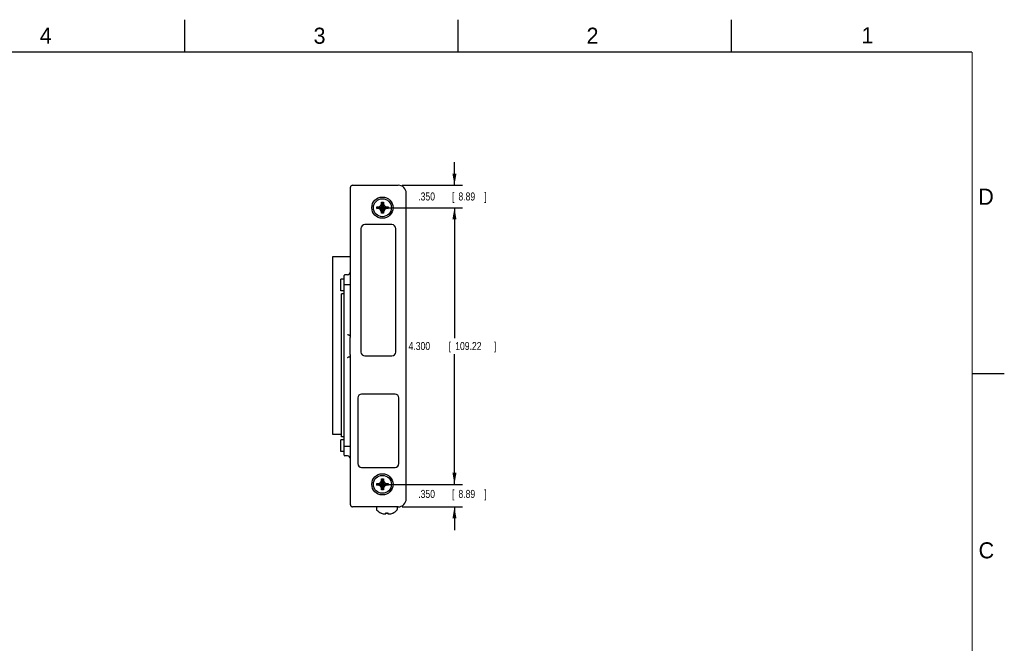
# Model space of a CAD drawing. Header units: inches. Extents: x 0 to 34, y 0 to 22.
# Tile 29 of 29: x 18.7 to 34, y 12.3 to 22. Entities that reach past the tile are written whole.
import ezdxf

# ---------------------------------------------------------------- set-up
doc = ezdxf.new("R2010")
doc.units = ezdxf.units.IN
doc.header["$LTSCALE"] = 1.87
doc.header["$MEASUREMENT"] = 0
doc.layers.get('0').update_dxf_attribs({"linetype": 'CONTINUOUS'})
doc.layers.add('DIMENSIONS', color=7, linetype='CONTINUOUS')
doc.styles.get("Standard").update_dxf_attribs({"font": 'txt', "width": 0.8})
doc.dimstyles.new('DIMSTYLE_2', dxfattribs={"dimtxt": 0.125, "dimasz": 0.18, "dimexe": 0.18, "dimexo": 0.0625, "dimgap": 0.09, "dimtad": 0, "dimtih": 1, "dimtoh": 1, "dimdec": 3, "dimzin": 4, "dimdsep": 46, "dimtxsty": 'STANDARD', "dimblk": '_FILLED', "dimblk1": '_FILLED', "dimblk2": '_FILLED', "dimcen": 0.09, "dimadec": 0, "dimazin": 0, "dimtp": 0.01, "dimtm": 0.01, "dimtfac": 1, "dimtdec": 3, "dimtofl": 0, "dimtmove": 0, "dimatfit": 3, "dimldrblk": '_FILLED', "dimfxl": 1, "dimtolj": 1, "dimtzin": 4, "dimarcsym": 0})

# ---------------------------------------------------------------- blocks, each defined once
blk = doc.blocks.new('_FILLED')
at = {"color": 0, "linetype": 'BYBLOCK'}
blk.add_solid([(0, 0), (-1, 0.174), (-1, -0.174)], dxfattribs=at)
blk = doc.blocks.new('*D38')
at = {"layer": 'DIMENSIONS', "color": 2, "linetype": 'CONTINUOUS'}
for p, q in [((25.448, 19.427), (25.448, 19.787)), ((24.635, 19.427), (25.573, 19.427)), ((24.39, 19.077), (25.573, 19.077)), ((25.448, 19.077), (25.448, 18.717))]:
    blk.add_line(p, q, dxfattribs=at)
at = {"layer": 'DIMENSIONS', "color": 2, "linetype": 'CONTINUOUS', "xscale": 0.18, "yscale": 0.18, "zscale": 0.18}
for p, rotation in [((25.448, 19.427), 270), ((25.448, 19.077), 90)]:
    blk.add_blockref('_FILLED', p, dxfattribs=dict(at, rotation=rotation))
at = {"layer": 'DIMENSIONS', "color": 2, "linetype": 'CONTINUOUS', "width": 0.8}
for s, p in [('.350', (24.885, 19.19)), ('[', (25.41, 19.19)), ('8.89', (25.51, 19.19)), (']', (25.91, 19.19))]:
    blk.add_text(s, height=0.125, dxfattribs=at).set_placement(p)
blk = doc.blocks.new('*D39')
at = {"layer": 'DIMENSIONS', "color": 2, "linetype": 'CONTINUOUS'}
for p, q in [((25.448, 14.777), (25.448, 15.137)), ((24.39, 14.777), (25.573, 14.777)), ((24.635, 14.427), (25.573, 14.427)), ((25.448, 14.427), (25.448, 14.067))]:
    blk.add_line(p, q, dxfattribs=at)
at = {"layer": 'DIMENSIONS', "color": 2, "linetype": 'CONTINUOUS', "xscale": 0.18, "yscale": 0.18, "zscale": 0.18}
for p, rotation in [((25.448, 14.777), 270), ((25.448, 14.427), 90)]:
    blk.add_blockref('_FILLED', p, dxfattribs=dict(at, rotation=rotation))
at = {"layer": 'DIMENSIONS', "color": 2, "linetype": 'CONTINUOUS', "width": 0.8}
for s, p in [('.350', (24.885, 14.566)), ('[', (25.41, 14.566)), ('8.89', (25.51, 14.566)), (']', (25.91, 14.566))]:
    blk.add_text(s, height=0.125, dxfattribs=at).set_placement(p)
blk = doc.blocks.new('*D40')
at = {"layer": 'DIMENSIONS', "color": 2, "linetype": 'CONTINUOUS'}
for p, q in [((24.39, 19.077), (25.573, 19.077)), ((25.448, 19.077), (25.448, 17.052)), ((25.448, 14.777), (25.448, 16.802)), ((24.39, 14.777), (25.573, 14.777))]:
    blk.add_line(p, q, dxfattribs=at)
at = {"layer": 'DIMENSIONS', "color": 2, "linetype": 'CONTINUOUS', "xscale": 0.18, "yscale": 0.18, "zscale": 0.18}
for p, rotation in [((25.448, 19.077), 90), ((25.448, 14.777), 270)]:
    blk.add_blockref('_FILLED', p, dxfattribs=dict(at, rotation=rotation))
at = {"layer": 'DIMENSIONS', "color": 2, "linetype": 'CONTINUOUS', "width": 0.8}
for s, p in [('[', (25.36, 16.865)), (']', (26.06, 16.865)), ('4.300', (24.735, 16.865)), ('109.22', (25.46, 16.865))]:
    blk.add_text(s, height=0.125, dxfattribs=at).set_placement(p)

msp = doc.modelspace()

# ---------------------------------------------------------------- linework, layer by layer
at = {"color": 2, "linetype": 'CONTINUOUS'}
for p, q in [((21.25, 22), (21.25, 21.5)), ((25.5, 22), (25.5, 21.5)), ((29.75, 22), (29.75, 21.5)), ((33.5, 16.5), (34, 16.5))]:
    msp.add_line(p, q, dxfattribs=at)
at = {"color": 7, "linetype": 'CONTINUOUS'}
for p, q in [((23.8313, 17.0625), (23.8313, 19.3975)), ((23.8612, 19.4275), (24.5728, 19.4275)), ((24.6978, 14.5525), (24.6978, 19.3025)), ((24.3133, 18.9905), (24.3423, 19.1645)), ((24.3133, 19.1355), (24.3133, 19.1645)), ((24.3423, 18.9905), (24.3133, 19.1645)), ((24.3133, 19.1645), (24.3423, 19.1645)), ((24.3423, 19.1645), (24.3423, 19.1355)), ((24.2408, 19.063), (24.2408, 19.092)), ((24.2408, 19.063), (24.4148, 19.092)), ((24.2408, 19.092), (24.2698, 19.092)), ((24.2408, 19.092), (24.4148, 19.063)), ((24.2698, 19.063), (24.2408, 19.063)), ((24.2698, 19.092), (24.2973, 19.1079)), ((24.2698, 19.063), (24.3858, 19.092)), ((24.2698, 19.092), (24.3858, 19.063)), ((24.2973, 19.047), (24.2698, 19.063)), ((24.2973, 19.1079), (24.3133, 19.1355)), ((24.2973, 19.047), (24.3582, 19.1079)), ((24.2973, 19.1079), (24.3582, 19.047)), ((24.3133, 19.0195), (24.2973, 19.047)), ((24.3133, 19.0195), (24.3423, 19.1355)), ((24.3423, 19.0195), (24.3133, 19.1355)), ((24.3133, 18.9905), (24.3133, 19.0195)), ((24.3423, 18.9905), (24.3133, 18.9905)), ((24.3423, 19.1355), (24.3582, 19.1079)), ((24.3582, 19.047), (24.3423, 19.0195)), ((24.3423, 19.0195), (24.3423, 18.9905)), ((24.3582, 19.1079), (24.3858, 19.092)), ((24.3858, 19.063), (24.3582, 19.047)), ((24.3858, 19.092), (24.4148, 19.092)), ((24.4148, 19.063), (24.3858, 19.063)), ((24.4148, 19.092), (24.4148, 19.063)), ((23.9943, 18.7541), (23.9943, 16.8341)), ((24.4743, 18.8141), (24.0543, 18.8141)), ((24.5343, 16.8341), (24.5343, 18.7541)), ((23.5578, 15.5505), (23.5578, 18.3205)), ((23.5578, 18.3205), (23.8313, 18.3205)), ((23.6828, 17.7875), (23.6828, 17.9675)), ((23.7313, 17.9675), (23.6828, 17.9675)), ((23.7313, 15.2306), (23.7313, 18.0243)), ((23.783, 18.0358), (23.7409, 18.0343)), ((23.7313, 17.7875), (23.6828, 17.7875)), ((23.7313, 17.8825), (23.8312, 17.8825)), ((23.6888, 15.5175), (23.6888, 17.7375)), ((23.7313, 17.7375), (23.6888, 17.7375)), ((23.8152, 17.0928), (23.8313, 17.0914)), ((23.8313, 17.0625), (23.8285, 17.0583)), ((23.8285, 16.7966), (23.8285, 17.0583)), ((23.8313, 16.7635), (23.8152, 16.7621)), ((23.8313, 16.7925), (23.8285, 16.7966)), ((23.8313, 14.4574), (23.8313, 16.7925)), ((24.0543, 16.7741), (24.4743, 16.7741)), ((23.9448, 16.1201), (23.9448, 15.1001)), ((24.5248, 16.1801), (24.0048, 16.1801)), ((24.5848, 15.1001), (24.5848, 16.1201)), ((23.6888, 15.5505), (23.5578, 15.5505)), ((23.7313, 15.4675), (23.6828, 15.4675)), ((23.6828, 15.2875), (23.6828, 15.4675)), ((23.7313, 15.5175), (23.6888, 15.5175)), ((23.7313, 15.3725), (23.8312, 15.3725)), ((23.7313, 15.2875), (23.6828, 15.2875)), ((23.783, 15.2191), (23.7409, 15.2206)), ((24.0048, 15.0401), (24.5248, 15.0401)), ((24.3133, 14.8645), (24.3423, 14.8645)), ((24.3423, 14.6905), (24.3133, 14.8645)), ((24.3133, 14.8355), (24.3133, 14.8645)), ((24.3133, 14.6905), (24.3423, 14.8645)), ((24.3423, 14.8645), (24.3423, 14.8355)), ((24.2408, 14.763), (24.4148, 14.792)), ((24.2408, 14.792), (24.2698, 14.792)), ((24.2408, 14.792), (24.4148, 14.763)), ((24.2408, 14.763), (24.2408, 14.792)), ((24.2698, 14.763), (24.2408, 14.763)), ((24.2698, 14.792), (24.2973, 14.8079)), ((24.2698, 14.763), (24.3858, 14.792)), ((24.2698, 14.792), (24.3858, 14.763)), ((24.2973, 14.747), (24.2698, 14.763)), ((24.2973, 14.8079), (24.3133, 14.8355)), ((24.2973, 14.8079), (24.3582, 14.747)), ((24.2973, 14.747), (24.3582, 14.8079)), ((24.3133, 14.7195), (24.2973, 14.747)), ((24.3423, 14.7195), (24.3133, 14.8355)), ((24.3133, 14.7195), (24.3423, 14.8355)), ((24.3133, 14.6905), (24.3133, 14.7195)), ((24.3423, 14.8355), (24.3582, 14.8079)), ((24.3582, 14.747), (24.3423, 14.7195)), ((24.3423, 14.7195), (24.3423, 14.6905)), ((24.3582, 14.8079), (24.3858, 14.792)), ((24.3858, 14.763), (24.3582, 14.747)), ((24.3858, 14.792), (24.4148, 14.792)), ((24.4148, 14.763), (24.3858, 14.763)), ((24.4148, 14.792), (24.4148, 14.763)), ((24.3423, 14.6905), (24.3133, 14.6905)), ((24.5728, 14.4275), (23.8612, 14.4275)), ((24.2368, 14.4275), (24.2368, 14.3872)), ((24.5588, 14.4275), (24.5588, 14.3872)), ((24.3828, 14.3215), (24.3828, 14.3318)), ((24.4128, 14.3318), (24.4128, 14.3215))]:
    msp.add_line(p, q, dxfattribs=at)
at = {"color": 7, "linetype": 'CONTINUOUS', "const_width": 0.02}
for points in [[(33.5, 21.5), (0.5, 21.5)], [(33.5, 0.5), (33.5, 21.5)]]:
    msp.add_lwpolyline(points, dxfattribs=at)
at = {"color": 7, "linetype": 'CONTINUOUS'}
for centre, radius in [((24.3278, 19.0775), 0.165), ((24.3278, 19.0775), 0.1395), ((24.3278, 14.7775), 0.165), ((24.3278, 14.7775), 0.1395)]:
    msp.add_circle(centre, radius, dxfattribs=at)
for centre, radius, start, end in [((23.8613, 19.3975), 0.03, 90, 180), ((24.5728, 19.3025), 0.125, 0, 90), ((24.0543, 18.7541), 0.06, 90, 180), ((24.4743, 18.7541), 0.06, 0, 90), ((23.7813, 18.0857), 0.05, 272, 360), ((23.7413, 18.0243), 0.01, 92, 180), ((24.0543, 16.8341), 0.06, 180, 270), ((24.4743, 16.8341), 0.06, 270, 360), ((24.0048, 16.1201), 0.06, 90, 180), ((24.5248, 16.1201), 0.06, 0, 90), ((23.7413, 15.2306), 0.01, 180, 268), ((23.7813, 15.1692), 0.05, 0, 88), ((24.0048, 15.1001), 0.06, 180, 270), ((24.5248, 15.1001), 0.06, 270, 360), ((24.5728, 14.5525), 0.125, 270, 360), ((23.8613, 14.4575), 0.03, 180, 270), ((24.2518, 14.3872), 0.015, 180, 225.48667), ((24.3978, 14.5357), 0.2233, 225.48667, 245.93422), ((24.3978, 14.5357), 0.2227, 246.23747, 254.10632), ((24.3978, 14.5357), 0.2227, 285.89368, 293.76253), ((24.3978, 14.5357), 0.2233, 294.06578, 314.51333), ((24.5438, 14.3872), 0.015, 314.51333, 360)]:
    msp.add_arc(centre, radius, start, end, dxfattribs=at)
for points, knots in [([(23.8152, 17.0928), (23.8142, 17.0929), (23.8122, 17.0932), (23.8091, 17.0938), (23.8061, 17.0947), (23.8031, 17.0957), (23.8002, 17.0968), (23.7972, 17.0982), (23.7941, 17.0997), (23.7908, 17.1014), (23.787, 17.1034), (23.7844, 17.1048), (23.783, 17.1056)], [0, 0, 0, 0, 0.0880424, 0.1774784, 0.2673334, 0.3566957, 0.4457642, 0.5375692, 0.635488, 0.7429027, 0.8633217, 1, 1, 1, 1]), ([(23.783, 16.7493), (23.7844, 16.7501), (23.787, 16.7515), (23.7908, 16.7535), (23.7941, 16.7553), (23.7972, 16.7568), (23.8002, 16.7581), (23.8031, 16.7592), (23.8061, 16.7602), (23.8091, 16.7611), (23.8122, 16.7617), (23.8142, 16.762), (23.8152, 16.7621)], [0, 0, 0, 0, 0.1366716, 0.2570764, 0.3644735, 0.4623756, 0.5541693, 0.643236, 0.7326104, 0.8224874, 0.9119476, 1, 1, 1, 1]), ([(24.307, 14.3323), (24.307, 14.3322), (24.3069, 14.3321), (24.3068, 14.3319), (24.3068, 14.3319)], [0, 0, 0, 0, 0.6664319, 1, 1, 1, 1]), ([(24.307, 14.3323), (24.3071, 14.3322), (24.3073, 14.3321), (24.3077, 14.332), (24.3079, 14.3319), (24.308, 14.3318)], [0, 0, 0, 0, 0.3333281, 0.6666614, 1, 1, 1, 1]), ([(24.3368, 14.3215), (24.338, 14.3212), (24.3404, 14.3206), (24.3439, 14.3199), (24.3472, 14.3193), (24.3504, 14.3187), (24.3536, 14.3183), (24.3567, 14.3179), (24.3597, 14.3175), (24.3628, 14.3173), (24.3649, 14.3171), (24.3659, 14.317)], [0, 0, 0, 0, 0.1285039, 0.2490473, 0.3633729, 0.4731935, 0.5801702, 0.6854374, 0.7898965, 0.8944629, 1, 1, 1, 1]), ([(24.3659, 14.317), (24.3665, 14.3171), (24.3677, 14.3173), (24.3695, 14.3175), (24.3713, 14.3179), (24.3731, 14.3183), (24.3749, 14.3187), (24.3768, 14.3193), (24.3787, 14.3199), (24.3807, 14.3206), (24.3821, 14.3212), (24.3828, 14.3215)], [0, 0, 0, 0, 0.1043471, 0.2079694, 0.3116917, 0.416367, 0.523012, 0.6329264, 0.7477429, 0.8694121, 1, 1, 1, 1]), ([(24.3828, 14.3323), (24.3845, 14.3322), (24.3878, 14.332), (24.3928, 14.3319), (24.3961, 14.3318), (24.3978, 14.3318)], [0, 0, 0, 0, 0.333093, 0.6664618, 1, 1, 1, 1]), ([(24.3828, 14.3318), (24.3828, 14.3319), (24.3828, 14.332), (24.3828, 14.3321), (24.3828, 14.3322), (24.3828, 14.3323)], [0, 0, 0, 0, 0.3321282, 0.6654617, 1, 1, 1, 1]), ([(24.3978, 14.3318), (24.3994, 14.3318), (24.4027, 14.3319), (24.4077, 14.332), (24.4111, 14.3322), (24.4127, 14.3323)], [0, 0, 0, 0, 0.3335468, 0.6669178, 1, 1, 1, 1]), ([(24.4127, 14.3323), (24.4127, 14.3322), (24.4127, 14.3321), (24.4127, 14.332), (24.4128, 14.3319), (24.4128, 14.3318)], [0, 0, 0, 0, 0.3345383, 0.6678719, 1, 1, 1, 1]), ([(24.4128, 14.3215), (24.4135, 14.3212), (24.4149, 14.3206), (24.4169, 14.3199), (24.4188, 14.3192), (24.4207, 14.3187), (24.4225, 14.3182), (24.4243, 14.3179), (24.4261, 14.3175), (24.4278, 14.3172), (24.429, 14.3171), (24.4296, 14.317)], [0, 0, 0, 0, 0.1336571, 0.257254, 0.3730794, 0.4832861, 0.5896232, 0.6934693, 0.7958845, 0.8977715, 1, 1, 1, 1]), ([(24.4296, 14.317), (24.4306, 14.3171), (24.4327, 14.3173), (24.4358, 14.3175), (24.4389, 14.3179), (24.442, 14.3183), (24.4451, 14.3187), (24.4483, 14.3193), (24.4516, 14.3199), (24.4551, 14.3206), (24.4575, 14.3212), (24.4588, 14.3215)], [0, 0, 0, 0, 0.1055371, 0.2101035, 0.3145626, 0.4198298, 0.5268065, 0.6366271, 0.7509527, 0.8714961, 1, 1, 1, 1]), ([(24.4875, 14.3318), (24.4876, 14.3319), (24.4878, 14.332), (24.4882, 14.3321), (24.4884, 14.3322), (24.4885, 14.3323)], [0, 0, 0, 0, 0.3333386, 0.6666719, 1, 1, 1, 1]), ([(24.4885, 14.3323), (24.4886, 14.3322), (24.4886, 14.3321), (24.4887, 14.3319), (24.4887, 14.3319)], [0, 0, 0, 0, 0.6664319, 1, 1, 1, 1])]:
    msp.add_open_spline(points, degree=3, knots=knots, dxfattribs=at)

# ---------------------------------------------------------------- texts
at = {"color": 2, "linetype": 'CONTINUOUS'}
for s, p in [('4', (18.9977, 21.6277)), ('3', (23.257, 21.6259)), ('2', (27.5025, 21.6262)), ('1', (31.7781, 21.6326)), ('D', (33.5947, 19.1236)), ('C', (33.6004, 13.6267))]:
    msp.add_text(s, height=0.25, dxfattribs=at).set_placement(p)

# ---------------------------------------------------------------- dimensions: what is measured, and where the dimension line sits
at = {"layer": 'DIMENSIONS', "color": 2, "linetype": 'CONTINUOUS'}
for base, p1, p2, angle, picture, middle in [((25.4478, 19.0775), (24.6353, 19.4275), (24.3903, 19.0775), 270, '*D38', (25.4478, 19.2525)), ((25.4478, 19.0775), (24.3903, 14.7775), (24.3903, 19.0775), 90, '*D40', (25.4478, 16.9275)), ((25.4478, 14.7775), (24.6353, 14.4275), (24.3903, 14.7775), 90, '*D39', (25.4478, 14.6283))]:
    dim = msp.add_linear_dim(base=base, p1=p1, p2=p2, angle=angle, dimstyle='DIMSTYLE_2', dxfattribs=at)
    dim.commit()
    dim.dimension.update_dxf_attribs({"geometry": picture, "text_midpoint": middle, "dimtype": 160})

doc.saveas('drawing.dxf')
